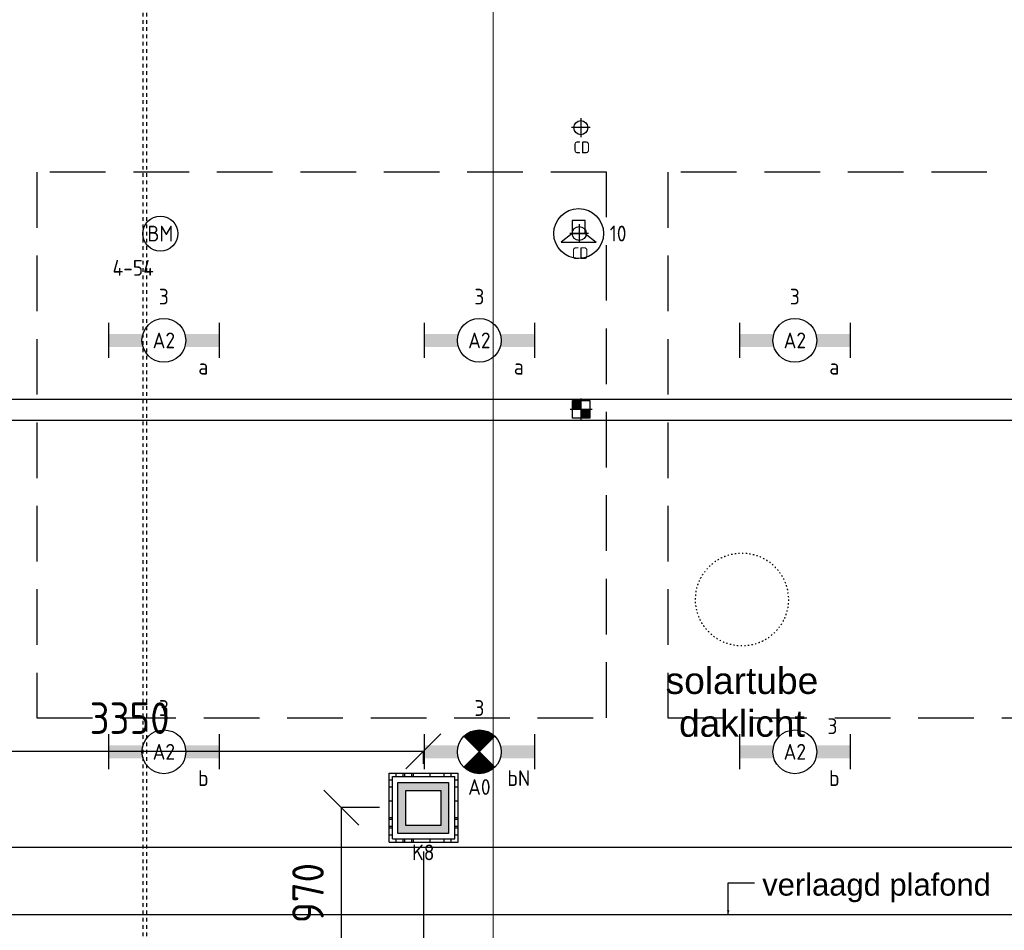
# Model space of a CAD drawing. Header units: millimetres. Extents: x -38032 to 104346, y -31182 to 78566.
# Tile 81 of 213: x 47907 to 53524, y 14574 to 19773. Entities that reach past the tile are written whole.
import ezdxf
from ezdxf.enums import TextEntityAlignment as Align

# ---------------------------------------------------------------- set-up
doc = ezdxf.new("R2010")
doc.units = ezdxf.units.MM
doc.header["$LTSCALE"] = 100
doc.header["$PDMODE"] = 1
for name, pattern in [('HIDDEN2', [4.7625, 3.175, -1.5875]), ('STYLE_01', [0.41664, 0.20828, -0.20836]), ('STYLE_05', [0.20828, 0.069425, -0.138855]), ('STYLE_11', [5, 3.888855, -0.416718, 0.277786, -0.416641])]:
    doc.linetypes.add(name, pattern=pattern)
for name, color, linetype in [('AL$1A---_ALGEMEEN', 8, 'Continuous'), ('AL------_MAATV', 200, 'Continuous'), ('AL------_MAATVOERING', 2, 'Continuous'), ('AL------_SPARING', 2, 'Continuous'), ('AT$1A---_TEKST100', 8, 'Continuous'), ('BOUWKUNDIG', 8, 'Continuous'), ('EB6421--_ATTRIB', 2, 'Continuous'), ('EB6511--_ATTRIB', 2, 'Continuous'), ('EL6131--_KG', 3, 'Continuous'), ('EL6222--', 3, 'Continuous'), ('EL6311--', 3, 'Continuous'), ('el6311--nv', 7, 'Continuous'), ('EL6421--', 3, 'Continuous'), ('EL6511--', 3, 'Continuous'), ('LICHT_TEXT018', 1, 'Continuous'), ('versterkte strook', 7, 'Continuous'), ('Vloerdoos', 3, 'Continuous'), ('Vloerdoos (OUD)', 3, 'Continuous')]:
    doc.layers.add(name, color=color, linetype=linetype)
doc.layers.add('stramien', color=1, linetype='Continuous', lineweight=9)
doc.layers.get('Vloerdoos').off()
doc.styles.add('Arial', font='ARIAL.TTF')
doc.styles.add('BURO-018', font='iso.shx', dxfattribs={"height": 90})
doc.styles.get("Standard").update_dxf_attribs({"font": 'iso.shx'})
doc.dimstyles.new('STABICAD', dxfattribs={"dimscale": 100, "dimtxt": 1.8, "dimasz": 2, "dimexe": 0, "dimexo": 2.5, "dimgap": 1.5, "dimtad": 0, "dimdec": 0, "dimrnd": 10, "dimzin": 0, "dimdsep": 46, "dimtxsty": 'Standard', "dimblk1": 'OBLIQUE', "dimblk2": 'OBLIQUE', "dimsah": 1, "dimcen": -3, "dimadec": 0, "dimazin": 0, "dimtfac": 1, "dimtdec": 0, "dimtofl": 0, "dimtmove": 2, "dimatfit": 3, "dimfxl": 0, "dimtvp": 1.055556, "dimtolj": 1, "dimtzin": 0, "dimarcsym": 0})

# ---------------------------------------------------------------- blocks, each defined once
blk = doc.blocks.new('_Oblique')
at = {"color": 0, "linetype": 'ByBlock', "lineweight": -2}
blk.add_line((-0.5, -0.5), (0.5, 0.5), dxfattribs=at)
blk = doc.blocks.new('*D79')
at = {"layer": 'AL------_MAATVOERING', "color": 0, "lineweight": -2}
for p, q in [((49960, 15274.8), (49741.8, 15274.8)), ((49741.8, 15274.8), (49741.8, 14300)), ((49960, 14300), (49741.8, 14300))]:
    blk.add_line(p, q, dxfattribs=at)
at = {"layer": 'Defpoints', "color": 0}
for p in [(50210, 15274.8), (49741.8, 14300), (50210, 14300)]:
    blk.add_point(p, dxfattribs=at)
at = {"layer": 'AL------_MAATVOERING', "color": 0, "lineweight": -2, "xscale": 200, "yscale": 200, "zscale": 200}
for p, rotation in [((49741.8, 15274.8), 90), ((49741.8, 14300), 270)]:
    blk.add_blockref('_Oblique', p, dxfattribs=dict(at, rotation=rotation))
at = {"layer": 'AL------_MAATVOERING', "color": 0, "insert": (49551.8, 14787.4), "char_height": 180, "attachment_point": 5, "rotation": 90}
blk.add_mtext('\\A1;970', dxfattribs=at)
blk = doc.blocks.new('*D80')
at = {"layer": 'AL------_MAATVOERING', "color": 0, "lineweight": -2}
for p, q in [((46857.6, 15333.4), (46857.6, 15595.4)), ((50210, 15595.4), (46857.6, 15595.4)), ((50210, 15524.8), (50210, 15595.4))]:
    blk.add_line(p, q, dxfattribs=at)
at = {"layer": 'Defpoints', "color": 0}
for p in [(46857.6, 15595.4), (50210, 15274.8), (46857.6, 15083.4)]:
    blk.add_point(p, dxfattribs=at)
at = {"layer": 'AL------_MAATVOERING', "color": 0, "lineweight": -2, "xscale": 200, "yscale": 200, "zscale": 200, "rotation": 180}
blk.add_blockref('_Oblique', (46857.6, 15595.4), dxfattribs=at)
at = {"layer": 'AL------_MAATVOERING', "color": 0, "lineweight": -2, "xscale": 200, "yscale": 200, "zscale": 200}
blk.add_blockref('_Oblique', (50210, 15595.4), dxfattribs=at)
at = {"layer": 'AL------_MAATVOERING', "color": 0, "insert": (48533.8, 15785.4), "char_height": 180, "attachment_point": 5}
blk.add_mtext('\\A1;3350', dxfattribs=at)
blk = doc.blocks.new('VLOERDOOS')
at = {"layer": 'Vloerdoos (OUD)'}
for p, q in [((0, 395), (395, 395)), ((0, 395), (0, 0)), ((40, 375), (40, 395)), ((80, 375), (80, 395)), ((90, 375), (90, 395)), ((130, 375), (130, 395)), ((140, 375), (140, 395)), ((235, 375), (235, 395)), ((315, 375), (315, 395)), ((355, 375), (355, 395)), ((395, 395), (395, 0)), ((0, 355), (20, 355)), ((20, 375), (20, 20)), ((20, 375), (375, 375)), ((375, 375), (375, 20)), ((375, 355), (395, 355)), ((0, 315), (20, 315)), ((0, 305), (20, 305)), ((375, 315), (395, 315)), ((375, 305), (395, 305)), ((0, 265), (20, 265)), ((0, 255), (20, 255)), ((375, 265), (395, 265)), ((375, 255), (395, 255)), ((0, 160), (20, 160)), ((375, 160), (395, 160)), ((0, 80), (20, 80)), ((375, 80), (395, 80)), ((0, 40), (20, 40)), ((0, 0), (395, 0)), ((20, 20), (375, 20)), ((40, 0), (40, 20)), ((80, 0), (80, 20)), ((90, 0), (90, 20)), ((130, 0), (130, 20)), ((140, 0), (140, 20)), ((235, 0), (235, 20)), ((315, 0), (315, 20)), ((355, 0), (355, 20)), ((375, 40), (395, 40))]:
    blk.add_line(p, q, dxfattribs=at)
blk = doc.blocks.new('*D217')
at = {"layer": 'AL------_MAATVOERING', "color": 0, "lineweight": -2}
for p, q in [((50210, 15024.8), (50210, 4237.2)), ((46857.6, 9963.4), (46857.6, 4237.2)), ((50210, 4237.2), (46857.6, 4237.2))]:
    blk.add_line(p, q, dxfattribs=at)
at = {"layer": 'Defpoints', "color": 0}
for p in [(50210, 15274.8), (46857.6, 10213.4), (46857.6, 4237.2)]:
    blk.add_point(p, dxfattribs=at)
at = {"layer": 'AL------_MAATVOERING', "color": 0, "lineweight": -2, "xscale": 200, "yscale": 200, "zscale": 200, "rotation": 180}
blk.add_blockref('_Oblique', (46857.6, 4237.2), dxfattribs=at)
at = {"layer": 'AL------_MAATVOERING', "color": 0, "lineweight": -2, "xscale": 200, "yscale": 200, "zscale": 200}
blk.add_blockref('_Oblique', (50210, 4237.2), dxfattribs=at)
at = {"layer": 'AL------_MAATVOERING', "color": 0, "insert": (48533.8, 4482.5), "char_height": 180, "attachment_point": 5}
blk.add_mtext('\\A1;3350', dxfattribs=at)
blk = doc.blocks.new('E00414')
at = {"color": 0, "linetype": 'Continuous'}
for p, q in [((-2.9, -2.9), (-2.9, 2.9)), ((-2.9, 2.9), (2.9, 2.9)), ((2.9, 2.9), (2.9, -2.9)), ((-2, 2), (2, 2)), ((-2, -2), (-2, 2)), ((2, 2), (2, -2)), ((2, -2), (-2, -2)), ((2.9, -2.9), (-2.9, -2.9))]:
    blk.add_line(p, q, dxfattribs=at)
at = {"color": 0}
for points in [[(-2.9, 2.9), (2.9, 2.9), (-2, 2), (2, 2)], [(-2, -2), (-2.9, -2.9), (-2, 2), (-2.9, 2.9)], [(2, 2), (2.9, 2.9), (2, -2), (2.9, -2.9)], [(2, -2), (2.9, -2.9), (-2, -2), (-2.9, -2.9)]]:
    blk.add_solid(points, dxfattribs=at)
at = {"color": 0, "linetype": 'Continuous', "style": 'BURO-018'}
for tag, p in [('E_GKAST', (0, 8)), ('E_GROEP', (0, 5)), ('E_SGROEP', (4.5, 5))]:
    blk.add_attdef(tag, text='', height=1.8, dxfattribs=at).set_placement(p, align=Align.MIDDLE)
at = {"color": 0, "linetype": 'Continuous', "style": 'BURO-018', "flags": 1}
for tag, p in [('E_VERMCODE', (13, 5)), ('E_MATCODE', (0, 0))]:
    blk.add_attdef(tag, text='', height=1.8, dxfattribs=at).set_placement(p, align=Align.MIDDLE)
blk = doc.blocks.new('1115B6630')
at = {"color": 0}
for p, q in [((-6.3, 2), (-6.3, -2)), ((6.3, 2), (6.3, -2))]:
    blk.add_line(p, q, dxfattribs=at)
at = {"color": 0, "linetype": 'Continuous'}
blk.add_circle((0, 0), 2.5, dxfattribs=at)
at = {"color": 0}
for points in [[(-2.5, 0.75), (-6.3, 0.75), (-2.5, -0.75), (-6.3, -0.75)], [(2.5, 0.75), (6.3, 0.75), (2.5, -0.75), (6.3, -0.75)]]:
    blk.add_solid(points, dxfattribs=at)
at = {"color": 0, "linetype": 'Continuous', "style": 'BURO-018'}
for tag, p in [('E_GKAST', (0, 8)), ('E_GROEP', (0, 5)), ('E_SGROEP', (4.5, 5)), ('E_ARMCODE', (0, 0)), ('E_SLET', (4.5, -3))]:
    blk.add_attdef(tag, text='', height=1.8, dxfattribs=at).set_placement(p, align=Align.MIDDLE)
blk = doc.blocks.new('E00018')
at = {"color": 0, "linetype": 'Continuous'}
for p, q in [((-1.77, -1.77), (1.77, 1.77)), ((1.77, -1.77), (-1.77, 1.77))]:
    blk.add_line(p, q, dxfattribs=at)
at = {"color": 0, "linetype": 'Continuous', "const_width": 2.5}
for points in [[(-0.88, 0.88, -0.198912), (0, 1.25, -0.198912), (0.88, 0.88, -1)], [(-0.88, -0.88, 0.198912), (0, -1.25, 0.198912), (0.88, -0.88, 1)]]:
    blk.add_lwpolyline(points, format="xyb", dxfattribs=at)
blk = doc.blocks.new('1115B6630-NO1')
at = {"color": 0}
for p, q in [((-6.3, 2), (-6.3, -2)), ((6.3, 2), (6.3, -2))]:
    blk.add_line(p, q, dxfattribs=at)
at = {"color": 0, "linetype": 'Continuous'}
blk.add_circle((0, 0), 2.5, dxfattribs=at)
at = {"color": 0}
for points in [[(-2.5, 0.75), (-6.3, 0.75), (-2.5, -0.75), (-6.3, -0.75)], [(2.5, 0.75), (6.3, 0.75), (2.5, -0.75), (6.3, -0.75)]]:
    blk.add_solid(points, dxfattribs=at)
at = {"color": 0, "zscale": 50}
blk.add_blockref('E00018', (0, 0), dxfattribs=at)
at = {"color": 0, "linetype": 'Continuous', "style": 'BURO-018'}
for tag, p in [('E_GKAST', (0, 8)), ('E_GROEP', (0, 5)), ('E_SGROEP', (4.5, 5)), ('E_ARMCODE', (0, 0)), ('E_SLET', (4.5, -3))]:
    blk.add_attdef(tag, text='', height=1.8, dxfattribs=at).set_placement(p, align=Align.MIDDLE)
blk = doc.blocks.new('E00497')
at = {"color": 0}
for p, q in [((0, 0.75), (1, 2)), ((1, -2), (1, 2)), ((0, 0.75), (-1.5, 0.75)), ((0, -0.75), (0, 0.75)), ((-1.5, -0.75), (0, -0.75)), ((0, -0.75), (1, -2))]:
    blk.add_line(p, q, dxfattribs=at)
blk.add_line((-1.5, 0.75), (-1.5, -0.75))
blk.add_circle((0, 0), 2.84, dxfattribs=at)
at = {"color": 0, "linetype": 'Continuous', "style": 'BURO-018'}
blk.add_attdef('E_TEXT1', text='', height=1.8, dxfattribs=at).set_placement((0, 4.5), align=Align.MIDDLE)
at = {"color": 0, "linetype": 'Continuous', "style": 'BURO-018', "flags": 1}
blk.add_attdef('E_MATCODE', text='', height=1.8, dxfattribs=at).set_placement((0, 0), align=Align.MIDDLE)
blk = doc.blocks.new('E-GK-GTC-783C')
at = {"color": 0, "linetype": 'Continuous'}
for p, q in [((-0.5, 60), (0.5, 60)), ((-0.5, -60), (0.5, -60))]:
    blk.add_line(p, q, dxfattribs=at)
blk = doc.blocks.new('Centraaldoos')
at = {"color": 1, "linetype": 'Continuous'}
for p, q in [((-2, 0), (2, 0)), ((0, -2), (0, 2))]:
    blk.add_line(p, q, dxfattribs=at)
at = {"color": 0, "linetype": 'Continuous'}
blk.add_circle((0, 0), 1.5, dxfattribs=at)
at = {"color": 0, "linetype": 'Continuous', "style": 'BURO-018'}
blk.add_attdef('AL_POSNR', text='', height=1.8, dxfattribs=at).set_placement((0, 3), align=Align.CENTER)
at = {"color": 0, "linetype": 'Continuous', "style": 'BURO-018', "flags": 1}
blk.add_attdef('AL_OMS', (0, 0), '', height=1.8, dxfattribs=at)
at = {"layer": 'AL------_MAATV', "style": 'BURO-018'}
blk.add_text('CD', height=2.531, rotation=180, dxfattribs=at).set_placement((1.61, 5.48))
blk = doc.blocks.new('Sparing 100x100')
at = {"color": 1, "linetype": 'Continuous'}
for p, q in [((0, -2.5), (0, 2.5)), ((-2.5, 0), (2.5, 0))]:
    blk.add_line(p, q, dxfattribs=at)
at = {"color": 0, "linetype": 'Continuous'}
for p, q in [((-2, 2), (2, 2)), ((-2, -2), (-2, 2)), ((2, 2), (2, -2)), ((2, -2), (-2, -2))]:
    blk.add_line(p, q, dxfattribs=at)
for points in [[(-2, 2), (0, 2), (-2, 0), (0, 0)], [(0, 0), (2, 0), (0, -2), (2, -2)]]:
    blk.add_solid(points, dxfattribs=at)
at = {"color": 0, "linetype": 'Continuous', "style": 'BURO-018'}
blk.add_attdef('AL_POSNR', text='', height=1.8, dxfattribs=at).set_placement((0, 3), align=Align.CENTER)
at = {"color": 0, "linetype": 'Continuous', "style": 'BURO-018', "flags": 1}
blk.add_attdef('AL_OMS', (0, 0), '', height=1.8, dxfattribs=at)
blk = doc.blocks.new('E00123')
at = {"color": 0, "linetype": 'Continuous'}
blk.add_circle((0, 0), 2, dxfattribs=at)
at = {"color": 0, "linetype": 'Continuous', "style": 'BURO-018'}
for tag, p in [('E_TEXT1', (0, 4.5)), ('E_TEXT2', (0, 0))]:
    blk.add_attdef(tag, text='', height=1.8, dxfattribs=at).set_placement(p, align=Align.MIDDLE)
at = {"color": 0, "linetype": 'Continuous', "style": 'BURO-018', "flags": 1}
blk.add_attdef('E_MATCODE', (0, 0), '', height=1.8, dxfattribs=at)
blk = doc.blocks.new('solatube 530 gestip.')
at = {"layer": 'AL$1A---_ALGEMEEN', "color": 0, "linetype": 'STYLE_05'}
blk.add_circle((0, 0), 265, dxfattribs=at)
blk = doc.blocks.new('Group-63')
at = {"layer": 'AT$1A---_TEKST100', "insert": (-4333.5, -12498.6), "char_height": 151.525, "attachment_point": 2, "line_spacing_factor": 0.967741, "style": 'Arial'}
blk.add_mtext('{\\C256;\\lsolartube\\Pdaklicht}', dxfattribs=at)
blk = doc.blocks.new('Group-64')
at = {"layer": 'AL$1A---_ALGEMEEN', "color": 0}
for name, p in [('Group-63', (0, 0)), ('solatube 530 gestip.', (-4333.5, -12111))]:
    blk.add_blockref(name, p, dxfattribs=at)
blk = doc.blocks.new('txt 1_100 verlaagd plafond')
at = {"layer": 'AL$1A---_ALGEMEEN', "color": 0}
for p, q in [((-1830, 0), (-1830, 182.6)), ((-1830, 182.6), (-1680, 182.6))]:
    blk.add_line(p, q, dxfattribs=at)
blk.add_solid([(-1830, 0), (-1836.7, 25), (-1823.3, 25)], dxfattribs=at)
at = {"layer": 'AT$1A---_TEKST100', "insert": (-983.5, 235.8), "char_height": 126.27, "attachment_point": 2, "line_spacing_factor": 0.967741, "style": 'Arial'}
blk.add_mtext('{\\C256;\\lverlaagd plafond}', dxfattribs=at)
blk = doc.blocks.new('200254 W 212 3 04-12-2007')
at = {"layer": 'AL$1A---_ALGEMEEN', "linetype": 'STYLE_01'}
for p, q in [((12412, -1632.6), (12412, -19304.6)), ((12432, -1632.6), (12432, -19300.1))]:
    blk.add_line(p, q, dxfattribs=at)
at = {"layer": 'AL$1A---_ALGEMEEN'}
blk.add_lwpolyline([(11136, -2523.6), (19117, -2523.6), (19117, -10323.6), (11136, -10323.6)], close=True, dxfattribs=at)
at = {"layer": 'stramien', "linetype": 'STYLE_11', "ltscale": 50}
blk.add_line((14411, -38914.6), (14411, 22365.4), dxfattribs=at)
at = {"layer": 'AL$1A---_ALGEMEEN'}
for name, p in [('Group-64', (20163, 3587.4)), ('txt 1_100 verlaagd plafond', (17581, -10323.6))]:
    blk.add_blockref(name, p, dxfattribs=at)

msp = doc.modelspace()

# ---------------------------------------------------------------- block references
at = {"layer": 'BOUWKUNDIG'}
msp.add_blockref('200254 W 212 3 04-12-2007', (36198, 24986.5), dxfattribs=at)

# ---------------------------------------------------------------- next in the draw order: linework, layer by layer
at = {"layer": 'LICHT_TEXT018', "linetype": 'HIDDEN2'}
for points in [[(48004.3, 15787.6), (51254.3, 15787.6), (51254.3, 18902.4), (48004.3, 18902.4)], [(51604.3, 15787.6), (54854.3, 15787.6), (54854.3, 18902.4), (51604.3, 18902.4)]]:
    msp.add_lwpolyline(points, close=True, dxfattribs=at)
at = {"layer": 'versterkte strook'}
msp.add_line((-4775.7, 15050), (104346.1, 15050), dxfattribs=at)

# ---------------------------------------------------------------- next in the draw order: block references
at = {"layer": 'AL------_SPARING', "xscale": 26.66666666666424, "yscale": 26.66666666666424, "zscale": 26.66666666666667, "rotation": 180}
for p in [(51108.4, 19156.4), (51099.2, 18552.1)]:
    msp.add_blockref('Centraaldoos', p, dxfattribs=at)
at = {"layer": 'AL------_SPARING', "xscale": 25, "yscale": 25, "zscale": 25}
msp.add_blockref('Sparing 100x100', (51110.2, 17548.5), dxfattribs=at)
at = {"layer": 'EL6131--_KG', "xscale": 11474.91244492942, "rotation": 180}
msp.add_blockref('E-GK-GTC-783C', (49147.8, 17545.2), dxfattribs=at)
at = {"layer": 'EL6222--'}
ref = msp.add_blockref('E00414', (50209.1, 15272.3), dxfattribs=dict(at, xscale=50, yscale=50, zscale=50))
ref.add_attrib('E_GROEP', 'K8', dxfattribs={"layer": '0', "color": 1, "linetype": 'Continuous', "height": 90, "style": 'BURO-018'}).set_placement((50209.1, 15019.3), align=Align.MIDDLE)
at = {"layer": 'EL6311--'}
ref = msp.add_blockref('1115B6630', (48729.3, 17941.9), dxfattribs=dict(at, xscale=50, yscale=50, zscale=50))
ref.add_attrib('E_ARMCODE', 'A2', dxfattribs={"layer": '0', "color": 1, "linetype": 'Continuous', "height": 90, "style": 'BURO-018'}).set_placement((48729.3, 17941.9), align=Align.MIDDLE)
ref.add_attrib('E_SLET', 'a', dxfattribs={"layer": '0', "color": 1, "linetype": 'Continuous', "height": 90, "style": 'BURO-018'}).set_placement((48954.3, 17791.9), align=Align.MIDDLE)
ref.add_attrib('E_GROEP', '3', dxfattribs={"layer": '0', "color": 1, "linetype": 'Continuous', "height": 90, "style": 'BURO-018'}).set_placement((48729.3, 18191.9), align=Align.MIDDLE)
ref = msp.add_blockref('1115B6630', (50529.3, 17941.9), dxfattribs=dict(at, xscale=50, yscale=50, zscale=50))
ref.add_attrib('E_ARMCODE', 'A2', dxfattribs={"layer": '0', "color": 1, "linetype": 'Continuous', "height": 90, "style": 'BURO-018'}).set_placement((50529.3, 17941.9), align=Align.MIDDLE)
ref.add_attrib('E_SLET', 'a', dxfattribs={"layer": '0', "color": 1, "linetype": 'Continuous', "height": 90, "style": 'BURO-018'}).set_placement((50754.3, 17791.9), align=Align.MIDDLE)
ref.add_attrib('E_GROEP', '3', dxfattribs={"layer": '0', "color": 1, "linetype": 'Continuous', "height": 90, "style": 'BURO-018'}).set_placement((50529.3, 18191.9), align=Align.MIDDLE)
ref = msp.add_blockref('1115B6630', (52329.3, 17941.9), dxfattribs=dict(at, xscale=50, yscale=50, zscale=50))
ref.add_attrib('E_ARMCODE', 'A2', dxfattribs={"layer": '0', "color": 1, "linetype": 'Continuous', "height": 90, "style": 'BURO-018'}).set_placement((52329.3, 17941.9), align=Align.MIDDLE)
ref.add_attrib('E_SLET', 'a', dxfattribs={"layer": '0', "color": 1, "linetype": 'Continuous', "height": 90, "style": 'BURO-018'}).set_placement((52554.3, 17791.9), align=Align.MIDDLE)
ref.add_attrib('E_GROEP', '3', dxfattribs={"layer": '0', "color": 1, "linetype": 'Continuous', "height": 90, "style": 'BURO-018'}).set_placement((52329.3, 18191.9), align=Align.MIDDLE)
ref = msp.add_blockref('1115B6630', (48729.3, 15593.4), dxfattribs=dict(at, xscale=50, yscale=50, zscale=50))
ref.add_attrib('E_ARMCODE', 'A2', dxfattribs={"layer": '0', "color": 1, "linetype": 'Continuous', "height": 90, "style": 'BURO-018'}).set_placement((48729.3, 15593.4), align=Align.MIDDLE)
ref.add_attrib('E_SLET', 'b', dxfattribs={"layer": '0', "color": 1, "linetype": 'Continuous', "height": 90, "style": 'BURO-018'}).set_placement((48954.3, 15443.4), align=Align.MIDDLE)
ref.add_attrib('E_GROEP', '3', dxfattribs={"layer": '0', "color": 1, "linetype": 'Continuous', "height": 90, "style": 'BURO-018'}).set_placement((48729.3, 15843.4), align=Align.MIDDLE)
ref = msp.add_blockref('1115B6630', (52329.3, 15593.4), dxfattribs=dict(at, xscale=50, yscale=50, zscale=50))
ref.add_attrib('E_ARMCODE', 'A2', dxfattribs={"layer": '0', "color": 1, "linetype": 'Continuous', "height": 90, "style": 'BURO-018'}).set_placement((52329.3, 15593.4), align=Align.MIDDLE)
ref.add_attrib('E_SLET', 'b', dxfattribs={"layer": '0', "color": 1, "linetype": 'Continuous', "height": 90, "style": 'BURO-018'}).set_placement((52554.3, 15443.4), align=Align.MIDDLE)
ref.add_attrib('E_GROEP', '3', dxfattribs={"layer": '0', "color": 1, "linetype": 'Continuous', "height": 90, "style": 'BURO-018'}).set_placement((52543.8, 15739.6), align=Align.MIDDLE)
at = {"layer": 'el6311--nv'}
ref = msp.add_blockref('1115B6630-NO1', (50529.3, 15593.4), dxfattribs=dict(at, xscale=50, yscale=50, zscale=50))
ref.add_attrib('E_ARMCODE', 'A0', dxfattribs={"layer": '0', "color": 1, "linetype": 'Continuous', "height": 90, "style": 'BURO-018'}).set_placement((50529.3, 15392.5), align=Align.MIDDLE)
ref.add_attrib('E_SLET', 'bN', dxfattribs={"layer": '0', "color": 1, "linetype": 'Continuous', "height": 90, "style": 'BURO-018'}).set_placement((50754.3, 15443.4), align=Align.MIDDLE)
ref.add_attrib('E_GROEP', '3', dxfattribs={"layer": '0', "color": 1, "linetype": 'Continuous', "height": 90, "style": 'BURO-018'}).set_placement((50529.3, 15843.4), align=Align.MIDDLE)
at = {"layer": 'EL6421--'}
ref = msp.add_blockref('E00497', (51095.9, 18552.1), dxfattribs=dict(at, xscale=50, yscale=50, zscale=50, rotation=270))
ref.add_attrib('E_TEXT1', '10', dxfattribs={"layer": 'EB6421--_ATTRIB', "color": 1, "linetype": 'Continuous', "height": 90, "style": 'BURO-018'}).set_placement((51320.9, 18552.1), align=Align.MIDDLE)
at = {"layer": 'EL6511--'}
ref = msp.add_blockref('E00123', (48709.1, 18551.6), dxfattribs=dict(at, xscale=50, yscale=50, zscale=50))
ref.add_attrib('E_TEXT2', 'BM', dxfattribs={"layer": 'EB6511--_ATTRIB', "color": 1, "linetype": 'Continuous', "height": 90, "style": 'BURO-018'}).set_placement((48709.1, 18551.6), align=Align.MIDDLE)
ref.add_attrib('E_TEXT1', '4-54', dxfattribs={"layer": 'EB6511--_ATTRIB', "color": 1, "linetype": 'Continuous', "height": 90, "style": 'BURO-018'}).set_placement((48554, 18356.3), align=Align.MIDDLE)
at = {"layer": 'Vloerdoos', "rotation": 90}
msp.add_blockref('VLOERDOOS', (50409.3, 15077), dxfattribs=at)

# ---------------------------------------------------------------- next in the draw order: dimensions: what is measured, and where the dimension line sits
at = {"layer": 'AL------_MAATVOERING'}
dim = msp.add_linear_dim(base=(46857.6, 15595.4), p1=(50210, 15274.8), p2=(46857.6, 15083.4), dimstyle='STABICAD', dxfattribs=at)
dim.commit()
dim.dimension.update_dxf_attribs({"geometry": '*D80', "text_midpoint": (48533.8, 15785.4)})
dim = msp.add_linear_dim(base=(49741.8, 14300), p1=(50210, 15274.8), p2=(50210, 14300), angle=90, dimstyle='STABICAD', dxfattribs=at)
dim.commit()
dim.dimension.update_dxf_attribs({"geometry": '*D79', "text_midpoint": (49551.8, 14787.4)})
dim = msp.add_linear_dim(base=(46857.6, 4237.2), p1=(50210, 15274.8), p2=(46857.6, 10213.4), dimstyle='STABICAD', dxfattribs=at)
dim.commit()
dim.dimension.update_dxf_attribs({"geometry": '*D217', "text_midpoint": (48533.8, 4482.5), "dimtype": 160})

doc.saveas('drawing.dxf')
